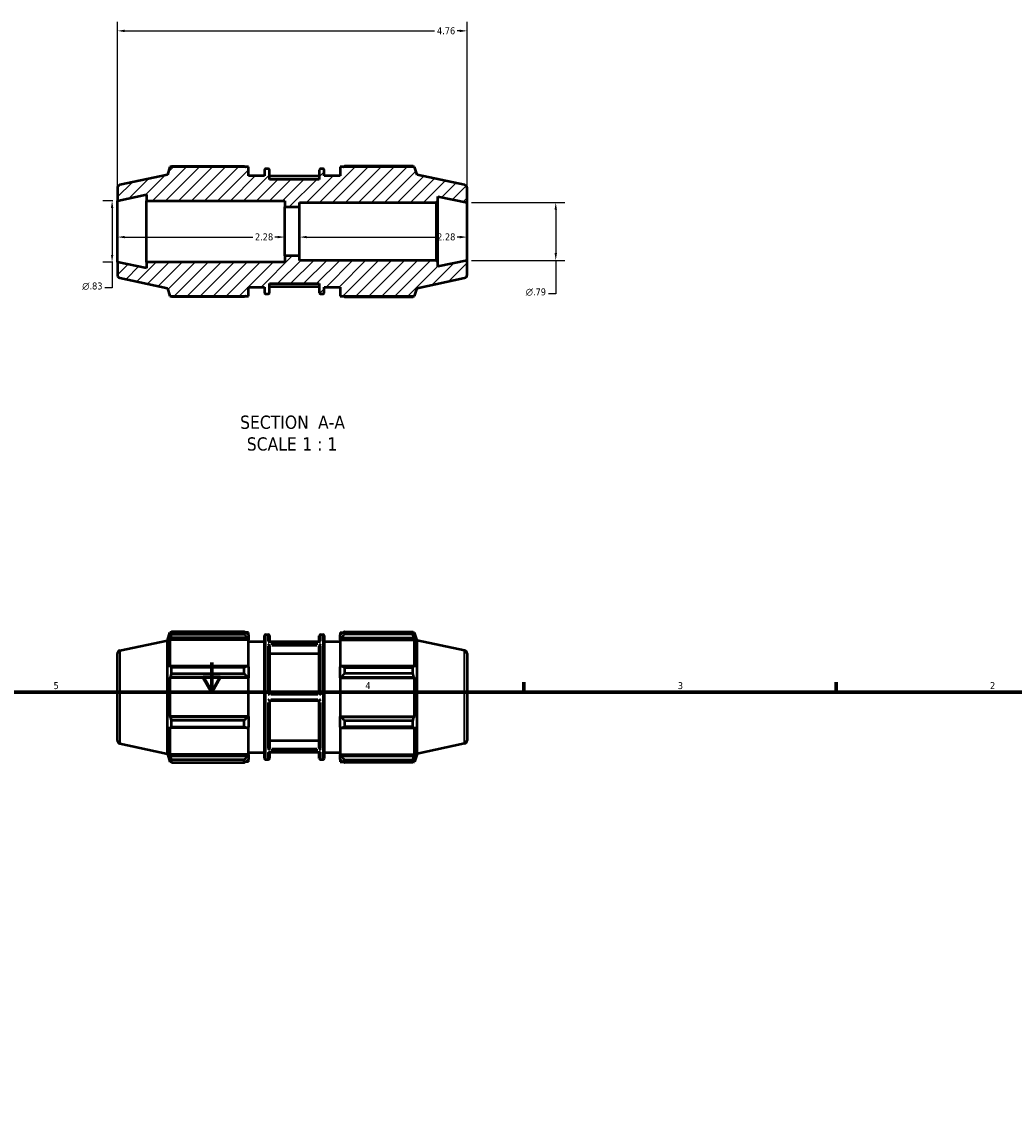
# Model space of a CAD drawing. Header units: inches. Extents: x 0.1 to 41, y 0.6 to 30.1.
# Tile 4 of 5: x 14.4 to 27.9, y 15.4 to 30.1. Entities that reach past the tile are written whole.
import ezdxf

# ---------------------------------------------------------------- set-up
doc = ezdxf.new("R2010")
doc.units = ezdxf.units.IN
doc.header["$MEASUREMENT"] = 0
for name, color, linetype, lineweight in [('Border (ANSI)', 7, 'Continuous', 70), ('Dimension (ANSI)', 7, 'Continuous', 25), ('Hatch (ANSI)', 7, 'Continuous', 18), ('Symbol (ANSI)', 7, 'Continuous', 25), ('Visible (ANSI)', 7, 'Continuous', 50), ('Visible Narrow (ANSI)', 7, 'Continuous', 35)]:
    doc.layers.add(name, color=color, linetype=linetype, lineweight=lineweight)
doc.styles.add('Label Text (ANSI)', font='tahoma.ttf')
doc.styles.add('Note Text (ANSI)', font='tahoma.ttf')
doc.dimstyles.new('Default (ANSI)', dxfattribs={"dimtxt": 0.094488, "dimasz": 0.098425, "dimexe": 0.125, "dimexo": 0.0625, "dimgap": 0.031496, "dimtad": 0, "dimtih": 1, "dimtoh": 1, "dimrnd": 1e-08, "dimzin": 4, "dimdsep": 46, "dimtxsty": 'Note Text (ANSI)', "dimcen": 0.09, "dimdle": 0.393701, "dimclrd": 256, "dimclre": 256, "dimclrt": 5, "dimadec": 0, "dimazin": 1, "dimtfac": 1, "dimtofl": 0, "dimtmove": 0, "dimatfit": 3, "dimfxl": 1, "dimtolj": 1, "dimtzin": 4, "dimlwd": -1, "dimlwe": -1, "dimarcsym": 0})

# ---------------------------------------------------------------- blocks, each defined once
blk = doc.blocks.new('Borders Default Border')
at = {"layer": 'Border (ANSI)'}
for p, q in [((21.25, 21), (21.25, 21.134)), ((25.5, 21), (25.5, 21.134))]:
    blk.add_line(p, q, dxfattribs=at)
at = {"layer": 'Border (ANSI)', "flags": 128}
for points in [[(17, 21.4), (17, 21), (16.885, 21.2), (17.115, 21.2), (17, 21)], [(0.5, 1), (0.5, 21), (33.5, 21), (33.5, 1), (0.5, 1)]]:
    blk.add_lwpolyline(points, dxfattribs=at)
at = {"layer": 'Border (ANSI)', "color": 5, "true_color": 0x0000ff, "char_height": 0.0945, "attachment_point": 7, "style": 'Note Text (ANSI)'}
for s, insert in [('5', (14.847, 21.038)), ('4', (19.092, 21.04)), ('3', (23.346, 21.038)), ('2', (27.596, 21.04))]:
    blk.add_mtext(s, dxfattribs=dict(at, insert=insert))
blk = doc.blocks.new('*D7')
at = {"layer": 'Defpoints', "color": 0, "transparency": 16777216}
for p in [(20.477, 27.662), (20.477, 26.874), (21.684, 26.874)]:
    blk.add_point(p, dxfattribs=at)
at = {"layer": 'Dimension (ANSI)', "transparency": 16777216}
for p, q in [((20.539, 27.662), (21.809, 27.662)), ((21.684, 27.563), (21.684, 26.973)), ((20.539, 26.874), (21.809, 26.874)), ((21.684, 26.874), (21.684, 26.421)), ((21.684, 26.421), (21.586, 26.421))]:
    blk.add_line(p, q, dxfattribs=at)
for points in [[(21.668, 27.563), (21.701, 27.563), (21.684, 27.662)], [(21.668, 26.973), (21.701, 26.973), (21.684, 26.874)]]:
    blk.add_solid(points, dxfattribs=at)
at = {"layer": 'Dimension (ANSI)', "color": 5, "transparency": 16777216, "insert": (21.276, 26.493), "char_height": 0.09449, "attachment_point": 1, "style": 'Note Text (ANSI)'}
blk.add_mtext('\\A1;{\\fAIGDT|b0|i0;\\H0.0945;\\ln}\\fTahoma|b0|i0;\\H0.0945;.79', dxfattribs=at)
blk = doc.blocks.new('*D8')
at = {"layer": 'Defpoints', "color": 0, "transparency": 16777216}
for p in [(20.477, 29.998), (15.717, 27.685), (20.477, 27.662)]:
    blk.add_point(p, dxfattribs=at)
at = {"layer": 'Dimension (ANSI)', "transparency": 16777216}
for p, q in [((15.717, 27.748), (15.717, 30.123)), ((20.477, 27.724), (20.477, 30.123)), ((15.815, 29.998), (20.035, 29.998)), ((20.378, 29.998), (20.344, 29.998))]:
    blk.add_line(p, q, dxfattribs=at)
for points in [[(15.815, 30.014), (15.815, 29.981), (15.717, 29.998)], [(20.378, 30.014), (20.378, 29.981), (20.477, 29.998)]]:
    blk.add_solid(points, dxfattribs=at)
at = {"layer": 'Dimension (ANSI)', "color": 5, "transparency": 16777216, "insert": (20.067, 30.047), "char_height": 0.0945, "attachment_point": 1, "style": 'Note Text (ANSI)'}
blk.add_mtext('\\A1;4.76', dxfattribs=at)
blk = doc.blocks.new('*D9')
at = {"layer": 'Defpoints', "color": 0, "transparency": 16777216}
for p in [(15.717, 27.268), (17.997, 27.268), (17.997, 27.191)]:
    blk.add_point(p, dxfattribs=at)
at = {"layer": 'Dimension (ANSI)', "transparency": 16777216}
for p, q in [((15.815, 27.191), (17.558, 27.191)), ((17.898, 27.191), (17.861, 27.191))]:
    blk.add_line(p, q, dxfattribs=at)
for points in [[(15.815, 27.208), (15.815, 27.175), (15.717, 27.191)], [(17.898, 27.208), (17.898, 27.175), (17.997, 27.191)]]:
    blk.add_solid(points, dxfattribs=at)
at = {"layer": 'Dimension (ANSI)', "color": 5, "transparency": 16777216, "insert": (17.589, 27.241), "char_height": 0.0945, "attachment_point": 1, "style": 'Note Text (ANSI)'}
blk.add_mtext('\\A1;2.28', dxfattribs=at)
blk = doc.blocks.new('*D10')
at = {"layer": 'Defpoints', "color": 0, "transparency": 16777216}
for p in [(18.197, 27.268), (20.477, 27.268), (20.477, 27.191)]:
    blk.add_point(p, dxfattribs=at)
at = {"layer": 'Dimension (ANSI)', "transparency": 16777216}
for p, q in [((18.295, 27.191), (20.038, 27.191)), ((20.378, 27.191), (20.341, 27.191))]:
    blk.add_line(p, q, dxfattribs=at)
for points in [[(18.295, 27.208), (18.295, 27.175), (18.197, 27.191)], [(20.378, 27.208), (20.378, 27.175), (20.477, 27.191)]]:
    blk.add_solid(points, dxfattribs=at)
at = {"layer": 'Dimension (ANSI)', "color": 5, "transparency": 16777216, "insert": (20.069, 27.241), "char_height": 0.0945, "attachment_point": 1, "style": 'Note Text (ANSI)'}
blk.add_mtext('\\A1;2.28', dxfattribs=at)
blk = doc.blocks.new('*D12')
at = {"layer": 'Defpoints', "color": 0, "transparency": 16777216}
for p in [(15.717, 27.685), (15.644, 26.851), (15.717, 26.851)]:
    blk.add_point(p, dxfattribs=at)
at = {"layer": 'Dimension (ANSI)', "transparency": 16777216}
for p, q in [((15.654, 27.685), (15.519, 27.685)), ((15.644, 27.587), (15.644, 26.949)), ((15.654, 26.851), (15.519, 26.851)), ((15.644, 26.851), (15.644, 26.502)), ((15.644, 26.502), (15.546, 26.502))]:
    blk.add_line(p, q, dxfattribs=at)
for points in [[(15.628, 27.587), (15.661, 27.587), (15.644, 27.685)], [(15.628, 26.949), (15.661, 26.949), (15.644, 26.851)]]:
    blk.add_solid(points, dxfattribs=at)
at = {"layer": 'Dimension (ANSI)', "color": 5, "transparency": 16777216, "insert": (15.238, 26.573), "char_height": 0.09449, "attachment_point": 1, "style": 'Note Text (ANSI)'}
blk.add_mtext('\\A1;{\\fAIGDT|b0|i0;\\H0.0945;\\ln}\\fTahoma|b0|i0;\\H0.0945;.83', dxfattribs=at)

msp = doc.modelspace()

# ---------------------------------------------------------------- hatches: boundary and pattern name
at = {"layer": 'Hatch (ANSI)'}
h = msp.add_hatch(dxfattribs=at)
h.set_pattern_fill('ANSI31', color=256, style=0)
edge = h.paths.add_edge_path()
edge.add_ellipse((20.4351, 26.6757), major_axis=(0.0408, 0.0087), ratio=1, start_angle=270, end_angle=348)
edge.add_line((20.4769, 26.6757), (20.4769, 26.8742))
edge.add_line((20.4769, 26.8742), (20.0802, 26.7899))
edge.add_line((20.0802, 26.7899), (20.0802, 26.8491))
edge.add_line((20.0802, 26.8491), (20.0551, 26.8742))
edge.add_line((20.0551, 26.8742), (18.1969, 26.8742))
edge.add_line((18.1969, 26.8742), (18.1969, 26.934))
edge.add_line((18.1969, 26.934), (17.9969, 26.934))
edge.add_line((17.9969, 26.934), (17.9969, 26.8506))
edge.add_line((17.9969, 26.8506), (16.1135, 26.8506))
edge.add_line((16.1135, 26.8506), (16.1135, 26.7662))
edge.add_line((16.1135, 26.7662), (15.7169, 26.8506))
edge.add_line((15.7169, 26.8506), (15.7169, 26.6757))
edge.add_ellipse((15.7586, 26.6757), major_axis=(0, -0.0417), ratio=1, start_angle=270, end_angle=348)
edge.add_line((15.7499, 26.6349), (16.3969, 26.4974))
edge.add_line((16.3969, 26.4974), (16.432, 26.389))
edge.add_line((16.432, 26.389), (17.5007, 26.389))
edge.add_line((17.5007, 26.389), (17.5007, 26.5119))
edge.add_line((17.5007, 26.5119), (17.7172, 26.5119))
edge.add_line((17.7172, 26.5119), (17.7172, 26.4341))
edge.add_ellipse((17.7339, 26.4341), major_axis=(0, -0.0167), ratio=1, start_angle=270, end_angle=360)
edge.add_line((17.7339, 26.4174), (17.7685, 26.4174))
edge.add_ellipse((17.7685, 26.4341), major_axis=(0.0167, 0), ratio=1, start_angle=270, end_angle=360)
edge.add_line((17.7852, 26.4341), (17.7852, 26.5591))
edge.add_line((17.7852, 26.5591), (18.4652, 26.5591))
edge.add_line((18.4652, 26.5591), (18.4652, 26.4341))
edge.add_ellipse((18.4819, 26.4341), major_axis=(0, -0.0167), ratio=1, start_angle=270, end_angle=360)
edge.add_line((18.4819, 26.4174), (18.5165, 26.4174))
edge.add_ellipse((18.5165, 26.4341), major_axis=(0.0167, 0), ratio=1, start_angle=270, end_angle=360)
edge.add_line((18.5332, 26.4341), (18.5332, 26.5119))
edge.add_line((18.5332, 26.5119), (18.7497, 26.5119))
edge.add_line((18.7497, 26.5119), (18.7497, 26.389))
edge.add_line((18.7497, 26.389), (19.7617, 26.389))
edge.add_line((19.7617, 26.389), (19.7969, 26.4974))
edge.add_line((19.7969, 26.4974), (20.4438, 26.6349))
edge = h.paths.add_edge_path()
edge.add_ellipse((20.4351, 27.8601), major_axis=(0, 0.0417), ratio=1, start_angle=270, end_angle=348)
edge.add_line((20.4438, 27.9009), (19.7969, 28.0384))
edge.add_line((19.7969, 28.0384), (19.7617, 28.1467))
edge.add_line((19.7617, 28.1467), (18.7497, 28.1467))
edge.add_line((18.7497, 28.1467), (18.7497, 28.0239))
edge.add_line((18.7497, 28.0239), (18.5332, 28.0239))
edge.add_line((18.5332, 28.0239), (18.5332, 28.1017))
edge.add_ellipse((18.5165, 28.1017), major_axis=(0, 0.0167), ratio=1, start_angle=270, end_angle=360)
edge.add_line((18.5165, 28.1184), (18.4819, 28.1184))
edge.add_ellipse((18.4819, 28.1017), major_axis=(-0.0167, 0), ratio=1, start_angle=270, end_angle=360)
edge.add_line((18.4652, 28.1017), (18.4652, 27.9766))
edge.add_line((18.4652, 27.9766), (17.7852, 27.9766))
edge.add_line((17.7852, 27.9766), (17.7852, 28.1017))
edge.add_ellipse((17.7685, 28.1017), major_axis=(0, 0.0167), ratio=1, start_angle=270, end_angle=360)
edge.add_line((17.7685, 28.1184), (17.7339, 28.1184))
edge.add_ellipse((17.7339, 28.1017), major_axis=(-0.0167, 0), ratio=1, start_angle=270, end_angle=360)
edge.add_line((17.7172, 28.1017), (17.7172, 28.0239))
edge.add_line((17.7172, 28.0239), (17.5007, 28.0239))
edge.add_line((17.5007, 28.0239), (17.5007, 28.1467))
edge.add_line((17.5007, 28.1467), (16.432, 28.1467))
edge.add_line((16.432, 28.1467), (16.3969, 28.0384))
edge.add_line((16.3969, 28.0384), (15.7499, 27.9009))
edge.add_ellipse((15.7586, 27.8601), major_axis=(-0.0408, -0.0087), ratio=1, start_angle=270, end_angle=348)
edge.add_line((15.7169, 27.8601), (15.7169, 27.6852))
edge.add_line((15.7169, 27.6852), (16.1135, 27.7695))
edge.add_line((16.1135, 27.7695), (16.1135, 27.6852))
edge.add_line((16.1135, 27.6852), (17.9969, 27.6852))
edge.add_line((17.9969, 27.6852), (17.9969, 27.6017))
edge.add_line((17.9969, 27.6017), (18.1969, 27.6017))
edge.add_line((18.1969, 27.6017), (18.1969, 27.6616))
edge.add_line((18.1969, 27.6616), (20.0551, 27.6616))
edge.add_line((20.0551, 27.6616), (20.0802, 27.6866))
edge.add_line((20.0802, 27.6866), (20.0802, 27.7459))
edge.add_line((20.0802, 27.7459), (20.4769, 27.6616))
edge.add_line((20.4769, 27.6616), (20.4769, 27.8601))

# ---------------------------------------------------------------- linework, layer by layer
at = {"layer": 'Visible (ANSI)'}
for p, q in [((16.432, 28.1467), (16.3969, 28.0384)), ((17.5007, 28.1467), (16.432, 28.1467)), ((16.4535, 28.1571), (17.444, 28.1571)), ((17.5007, 28.0239), (17.5007, 28.1467)), ((17.7172, 28.1017), (17.7172, 28.0239)), ((17.7685, 28.1184), (17.7339, 28.1184)), ((17.7852, 27.9766), (17.7852, 28.1017)), ((18.4652, 28.1017), (18.4652, 27.9766)), ((18.5165, 28.1184), (18.4819, 28.1184)), ((18.5332, 28.0239), (18.5332, 28.1017)), ((19.7617, 28.1467), (18.7497, 28.1467)), ((18.7497, 28.1467), (18.7497, 28.0239)), ((19.7402, 28.1571), (18.8064, 28.1571)), ((19.7969, 28.0384), (19.7617, 28.1467)), ((16.3969, 28.0384), (15.7499, 27.9009)), ((17.7172, 28.0239), (17.5007, 28.0239)), ((18.4652, 28.0215), (17.7852, 28.0215)), ((18.4652, 27.9766), (17.7852, 27.9766)), ((18.7497, 28.0239), (18.5332, 28.0239)), ((20.4438, 27.9009), (19.7969, 28.0384)), ((15.7169, 27.8601), (15.7169, 27.6852)), ((15.7169, 27.6852), (16.1135, 27.7695)), ((16.1135, 27.7695), (16.1135, 27.6852)), ((20.4769, 27.6616), (20.4769, 27.8601)), ((15.7169, 26.8506), (15.7169, 27.6852)), ((16.1135, 27.6852), (17.9969, 27.6852)), ((16.1135, 26.8506), (16.1135, 27.6852)), ((17.9969, 27.6852), (17.9969, 27.6017)), ((18.1969, 27.6017), (18.1969, 27.6616)), ((18.1969, 27.6616), (20.0551, 27.6616)), ((20.0551, 27.6616), (20.0802, 27.6866)), ((20.0551, 27.6616), (20.0551, 26.8742)), ((20.0802, 27.6866), (20.0802, 27.7459)), ((20.0802, 27.7459), (20.4769, 27.6616)), ((20.0802, 26.8491), (20.0802, 27.6866)), ((20.4769, 26.8742), (20.4769, 27.6616)), ((17.9969, 27.6017), (18.1969, 27.6017)), ((17.9969, 26.934), (17.9969, 27.6017)), ((18.1969, 26.934), (18.1969, 27.6017)), ((18.1969, 26.934), (17.9969, 26.934)), ((17.9969, 26.934), (17.9969, 26.8506)), ((18.1969, 26.8742), (18.1969, 26.934)), ((20.0551, 26.8742), (18.1969, 26.8742)), ((20.0802, 26.8491), (20.0551, 26.8742)), ((20.4769, 26.8742), (20.0802, 26.7899)), ((20.4769, 26.6757), (20.4769, 26.8742)), ((16.1135, 26.7662), (15.7169, 26.8506)), ((15.7169, 26.8506), (15.7169, 26.6757)), ((17.9969, 26.8506), (16.1135, 26.8506)), ((16.1135, 26.8506), (16.1135, 26.7662)), ((20.0802, 26.7899), (20.0802, 26.8491)), ((15.7499, 26.6349), (16.3969, 26.4974)), ((19.7969, 26.4974), (20.4438, 26.6349)), ((16.3969, 26.4974), (16.432, 26.389)), ((17.5007, 26.389), (17.5007, 26.5119)), ((17.5007, 26.5119), (17.7172, 26.5119)), ((17.7172, 26.5119), (17.7172, 26.4341)), ((17.7852, 26.4341), (17.7852, 26.5591)), ((17.7852, 26.5591), (18.4652, 26.5591)), ((18.4652, 26.5143), (17.7852, 26.5143)), ((18.4652, 26.5591), (18.4652, 26.4341)), ((18.5332, 26.4341), (18.5332, 26.5119)), ((18.5332, 26.5119), (18.7497, 26.5119)), ((18.7497, 26.5119), (18.7497, 26.389)), ((19.7617, 26.389), (19.7969, 26.4974)), ((16.432, 26.389), (17.5007, 26.389)), ((17.444, 26.3787), (16.4535, 26.3787)), ((17.7339, 26.4174), (17.7685, 26.4174)), ((18.4819, 26.4174), (18.5165, 26.4174)), ((18.7497, 26.389), (19.7617, 26.389)), ((18.8064, 26.3787), (19.7402, 26.3787)), ((15.7499, 21.5635), (16.3969, 21.701)), ((16.3969, 21.701), (16.432, 21.8094)), ((16.3969, 20.16), (16.3969, 21.701)), ((16.432, 21.8094), (16.432, 21.7687)), ((16.4482, 21.8094), (16.432, 21.8094)), ((16.4413, 21.7957), (16.432, 21.7687)), ((16.432, 21.7101), (16.4413, 21.7352)), ((17.5007, 21.7101), (16.432, 21.7101)), ((16.432, 21.7101), (16.432, 21.3363)), ((17.4818, 21.7352), (16.4413, 21.7352)), ((17.444, 21.8197), (16.4535, 21.8197)), ((16.4535, 21.7855), (16.4535, 21.8197)), ((16.4535, 21.7855), (17.444, 21.7855)), ((17.444, 21.7855), (17.444, 21.8197)), ((17.5007, 21.8094), (17.4605, 21.8094)), ((17.5007, 21.7777), (17.4818, 21.7957)), ((17.4818, 21.7352), (17.5007, 21.7184)), ((17.5007, 21.7777), (17.5007, 21.8094)), ((17.5007, 21.7777), (17.5007, 21.7184)), ((17.5007, 21.7184), (17.5007, 21.7101)), ((17.5007, 21.3407), (17.5007, 21.7101)), ((17.7172, 20.0967), (17.7172, 21.7643)), ((17.7339, 21.781), (17.7685, 21.781)), ((17.7852, 21.7643), (17.7852, 21.6841)), ((18.4652, 21.6841), (18.4652, 21.7643)), ((18.4819, 21.781), (18.5165, 21.781)), ((18.5332, 21.7643), (18.5332, 20.0967)), ((18.7497, 21.8094), (18.7497, 21.7777)), ((18.7497, 21.8094), (18.7899, 21.8094)), ((18.7686, 21.7957), (18.7497, 21.7777)), ((18.7497, 21.7184), (18.7497, 21.7777)), ((18.7497, 21.7184), (18.7686, 21.7352)), ((18.7497, 21.7101), (18.7497, 21.7184)), ((18.7497, 21.7101), (18.7497, 21.3407)), ((18.7497, 21.7101), (19.7617, 21.7101)), ((18.7686, 21.7352), (19.7524, 21.7352)), ((18.8064, 21.8197), (18.8064, 21.7855)), ((18.8064, 21.8197), (19.7402, 21.8197)), ((19.7402, 21.7855), (18.8064, 21.7855)), ((19.7402, 21.7855), (19.7402, 21.8197)), ((19.7455, 21.8094), (19.7617, 21.8094)), ((19.7617, 21.7687), (19.7524, 21.7957)), ((19.7524, 21.7352), (19.7617, 21.7101)), ((19.7617, 21.7687), (19.7617, 21.8094)), ((19.7969, 21.701), (19.7617, 21.8094)), ((19.7617, 21.3363), (19.7617, 21.7101)), ((19.7969, 20.16), (19.7969, 21.701)), ((20.4438, 21.5635), (19.7969, 21.701)), ((17.5007, 21.6865), (17.7172, 21.6865)), ((18.4741, 21.6841), (17.7762, 21.6841)), ((17.7852, 21.6278), (17.7852, 20.9778)), ((18.4652, 20.9778), (18.4652, 21.6278)), ((18.5332, 21.6865), (18.7497, 21.6865)), ((15.7169, 20.3383), (15.7169, 21.5227)), ((18.4652, 21.5193), (17.7852, 21.5193)), ((20.4769, 21.5227), (20.4769, 20.3383)), ((16.4413, 21.3494), (16.432, 21.3363)), ((17.4818, 21.3494), (16.4413, 21.3494)), ((17.444, 21.333), (16.4535, 21.333)), ((16.4535, 21.2505), (16.4535, 21.333)), ((17.444, 21.2505), (17.444, 21.333)), ((17.5007, 21.3407), (17.4818, 21.3494)), ((17.5007, 21.3407), (17.5007, 21.1976)), ((18.7686, 21.3494), (18.7497, 21.3407)), ((18.7497, 21.1976), (18.7497, 21.3407)), ((19.7524, 21.3494), (18.7686, 21.3494)), ((18.8064, 21.333), (18.8064, 21.2505)), ((18.8064, 21.333), (19.7402, 21.333)), ((19.7402, 21.2505), (19.7402, 21.333)), ((19.7617, 21.3363), (19.7524, 21.3494)), ((16.432, 21.1948), (16.4413, 21.2033)), ((17.5007, 21.1948), (16.432, 21.1948)), ((16.432, 21.1948), (16.432, 20.6662)), ((17.4818, 21.2033), (16.4413, 21.2033)), ((16.4535, 21.2505), (17.444, 21.2505)), ((17.4818, 21.2033), (17.5007, 21.1976)), ((17.5007, 21.1976), (17.5007, 21.1948)), ((17.5007, 20.6662), (17.5007, 21.1948)), ((18.7497, 21.1976), (18.7686, 21.2033)), ((18.7497, 21.1948), (18.7497, 21.1976)), ((18.7497, 21.1948), (18.7497, 20.6662)), ((18.7497, 21.1948), (19.7617, 21.1948)), ((18.7686, 21.2033), (19.7524, 21.2033)), ((19.7402, 21.2505), (18.8064, 21.2505)), ((19.7524, 21.2033), (19.7617, 21.1948)), ((19.7617, 20.6662), (19.7617, 21.1948)), ((18.4652, 20.9778), (17.7852, 20.9778)), ((17.7852, 20.8833), (17.7852, 20.2332)), ((17.7852, 20.8833), (18.4652, 20.8833)), ((18.4652, 20.2332), (18.4652, 20.8833)), ((17.5007, 20.6662), (16.432, 20.6662)), ((16.4413, 20.6577), (16.432, 20.6662)), ((17.5007, 20.6662), (17.5007, 20.6634)), ((18.7497, 20.6634), (18.7497, 20.6662)), ((18.7497, 20.6662), (19.7617, 20.6662)), ((19.7617, 20.6662), (19.7524, 20.6577)), ((16.432, 20.5247), (16.4413, 20.5116)), ((16.432, 20.5247), (16.432, 20.151)), ((17.4818, 20.6577), (16.4413, 20.6577)), ((17.444, 20.6105), (16.4535, 20.6105)), ((16.4535, 20.528), (16.4535, 20.6105)), ((16.4535, 20.528), (17.444, 20.528)), ((17.444, 20.528), (17.444, 20.6105)), ((17.5007, 20.6634), (17.4818, 20.6577)), ((17.4818, 20.5116), (17.5007, 20.5203)), ((17.5007, 20.6634), (17.5007, 20.5203)), ((17.5007, 20.151), (17.5007, 20.5203)), ((18.7497, 20.5203), (18.7497, 20.6634)), ((18.7686, 20.6577), (18.7497, 20.6634)), ((18.7497, 20.5203), (18.7497, 20.151)), ((18.7497, 20.5203), (18.7686, 20.5116)), ((19.7524, 20.6577), (18.7686, 20.6577)), ((18.8064, 20.6105), (18.8064, 20.528)), ((18.8064, 20.6105), (19.7402, 20.6105)), ((19.7402, 20.528), (18.8064, 20.528)), ((19.7402, 20.528), (19.7402, 20.6105)), ((19.7524, 20.5116), (19.7617, 20.5247)), ((19.7617, 20.151), (19.7617, 20.5247)), ((17.4818, 20.5116), (16.4413, 20.5116)), ((18.7686, 20.5116), (19.7524, 20.5116)), ((15.7499, 20.2975), (16.3969, 20.16)), ((17.7852, 20.3417), (18.4652, 20.3417)), ((20.4438, 20.2975), (19.7969, 20.16)), ((16.3969, 20.16), (16.432, 20.0517)), ((17.5007, 20.151), (16.432, 20.151)), ((16.4413, 20.1258), (16.432, 20.151)), ((16.432, 20.0923), (16.4413, 20.0653)), ((16.432, 20.0923), (16.432, 20.0517)), ((17.4818, 20.1258), (16.4413, 20.1258)), ((17.444, 20.0755), (16.4535, 20.0755)), ((16.4535, 20.0413), (16.4535, 20.0755)), ((17.444, 20.0413), (17.444, 20.0755)), ((17.5007, 20.1426), (17.4818, 20.1258)), ((17.4818, 20.0653), (17.5007, 20.0833)), ((17.5007, 20.1745), (17.7172, 20.1745)), ((17.5007, 20.151), (17.5007, 20.1426)), ((17.5007, 20.1426), (17.5007, 20.0833)), ((17.5007, 20.0517), (17.5007, 20.0833)), ((17.7339, 20.08), (17.7685, 20.08)), ((18.4741, 20.1769), (17.7762, 20.1769)), ((17.7852, 20.1769), (17.7852, 20.0967)), ((18.4652, 20.0967), (18.4652, 20.1769)), ((18.4819, 20.08), (18.5165, 20.08)), ((18.5332, 20.1745), (18.7497, 20.1745)), ((18.7497, 20.1426), (18.7497, 20.151)), ((18.7497, 20.151), (19.7617, 20.151)), ((18.7497, 20.0833), (18.7497, 20.1426)), ((18.7686, 20.1258), (18.7497, 20.1426)), ((18.7497, 20.0833), (18.7497, 20.0517)), ((18.7497, 20.0833), (18.7686, 20.0653)), ((19.7524, 20.1258), (18.7686, 20.1258)), ((18.8064, 20.0755), (18.8064, 20.0413)), ((18.8064, 20.0755), (19.7402, 20.0755)), ((19.7402, 20.0413), (19.7402, 20.0755)), ((19.7617, 20.151), (19.7524, 20.1258)), ((19.7524, 20.0653), (19.7617, 20.0923)), ((19.7969, 20.16), (19.7617, 20.0517)), ((19.7617, 20.0517), (19.7617, 20.0923)), ((16.4482, 20.0517), (16.432, 20.0517)), ((16.4535, 20.0413), (17.444, 20.0413)), ((17.5007, 20.0517), (17.4605, 20.0517)), ((18.7497, 20.0517), (18.7899, 20.0517)), ((19.7402, 20.0413), (18.8064, 20.0413)), ((19.7455, 20.0517), (19.7617, 20.0517))]:
    msp.add_line(p, q, dxfattribs=at)
for centre, radius, start, end in [((17.7339, 28.1017), 0.0167, 90, 180), ((17.7685, 28.1017), 0.0167, 0, 90), ((18.4819, 28.1017), 0.0167, 90, 180), ((18.5165, 28.1017), 0.0167, 0, 90), ((15.7586, 27.8601), 0.0417, 102, 180), ((20.4351, 27.8601), 0.0417, 0, 78), ((15.7586, 26.6757), 0.0417, 180, 258), ((20.4351, 26.6757), 0.0417, 282, 0), ((17.7339, 26.4341), 0.0167, 180, 270), ((17.7685, 26.4341), 0.0167, 270, 0), ((18.4819, 26.4341), 0.0167, 180, 270), ((18.5165, 26.4341), 0.0167, 270, 0), ((17.7339, 21.7643), 0.0167, 90, 180), ((17.7685, 21.7643), 0.0167, 0, 90), ((18.4819, 21.7643), 0.0167, 90, 180), ((18.5165, 21.7643), 0.0167, 0, 90), ((15.7586, 21.5227), 0.0417, 102, 180), ((20.4351, 21.5227), 0.0417, 0, 78), ((15.7586, 20.3383), 0.0417, 180, 258), ((20.4351, 20.3383), 0.0417, 282, 0), ((17.7339, 20.0967), 0.0167, 180, 270), ((17.7685, 20.0967), 0.0167, 270, 0), ((18.4819, 20.0967), 0.0167, 180, 270), ((18.5165, 20.0967), 0.0167, 270, 0)]:
    msp.add_arc(centre, radius, start, end, dxfattribs=at)
for points, weights in [([(16.4482, 28.1467), (16.4508, 28.1519), (16.4535, 28.1571)], [1.00178831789, 1.00096791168, 1]), ([(17.444, 28.1571), (17.4524, 28.1519), (17.4605, 28.1467)], [1.01829984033, 1.01599897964, 1.01355313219]), ([(18.7899, 28.1467), (18.798, 28.1519), (18.8064, 28.1571)], [1.01307251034, 1.01542366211, 1.01762948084]), ([(19.7455, 28.1467), (19.7429, 28.1519), (19.7402, 28.1571)], [1.00178831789, 1.00096791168, 1]), ([(16.4535, 26.3787), (16.4508, 26.3839), (16.4482, 26.389)], [1, 1.00096791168, 1.00178831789]), ([(17.4605, 26.389), (17.4524, 26.3839), (17.444, 26.3787)], [1.01355313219, 1.01599897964, 1.01829984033]), ([(18.8064, 26.3787), (18.798, 26.3839), (18.7899, 26.389)], [1.01762948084, 1.01542366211, 1.01307251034]), ([(19.7402, 26.3787), (19.7429, 26.3839), (19.7455, 26.389)], [1, 1.00096791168, 1.00178831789]), ([(16.4535, 21.8197), (16.4472, 21.8075), (16.4413, 21.7957)], [1, 1.00227497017, 1.00373507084]), ([(16.4413, 21.7352), (16.4472, 21.7598), (16.4535, 21.7855)], [1.00373507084, 1.00227497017, 1]), ([(17.4818, 21.7957), (17.4637, 21.8075), (17.444, 21.8197)], [1.00673686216, 1.01291536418, 1.01829984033]), ([(17.444, 21.7855), (17.4637, 21.7598), (17.4818, 21.7352)], [1.01829984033, 1.01291536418, 1.00673686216]), ([(18.8064, 21.8197), (18.7867, 21.8075), (18.7686, 21.7957)], [1.01762948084, 1.0124667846, 1.00650796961]), ([(18.7686, 21.7352), (18.7867, 21.7598), (18.8064, 21.7855)], [1.00650796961, 1.0124667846, 1.01762948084]), ([(19.7402, 21.8197), (19.7465, 21.8075), (19.7524, 21.7957)], [1, 1.00227497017, 1.00373507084]), ([(19.7524, 21.7352), (19.7465, 21.7598), (19.7402, 21.7855)], [1.00373507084, 1.00227497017, 1]), ([(16.4535, 21.333), (16.4472, 21.3414), (16.4413, 21.3494)], [1, 1.00227497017, 1.00373507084]), ([(17.4818, 21.3494), (17.4637, 21.3414), (17.444, 21.333)], [1.00673686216, 1.01291536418, 1.01829984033]), ([(18.8064, 21.333), (18.7867, 21.3414), (18.7686, 21.3494)], [1.01762948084, 1.0124667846, 1.00650796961]), ([(19.7402, 21.333), (19.7465, 21.3414), (19.7524, 21.3494)], [1, 1.00227497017, 1.00373507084]), ([(16.4413, 21.2033), (16.4472, 21.2264), (16.4535, 21.2505)], [1.00373507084, 1.00227497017, 1]), ([(17.444, 21.2505), (17.4637, 21.2264), (17.4818, 21.2033)], [1.01829984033, 1.01291536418, 1.00673686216]), ([(18.7686, 21.2033), (18.7867, 21.2264), (18.8064, 21.2505)], [1.00650796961, 1.0124667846, 1.01762948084]), ([(19.7524, 21.2033), (19.7465, 21.2264), (19.7402, 21.2505)], [1.00373507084, 1.00227497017, 1]), ([(16.4535, 20.6105), (16.4472, 20.6346), (16.4413, 20.6577)], [1, 1.00227497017, 1.00373507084]), ([(16.4413, 20.5116), (16.4472, 20.5196), (16.4535, 20.528)], [1.00373507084, 1.00227497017, 1]), ([(17.4818, 20.6577), (17.4637, 20.6346), (17.444, 20.6105)], [1.00673686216, 1.01291536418, 1.01829984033]), ([(17.444, 20.528), (17.4637, 20.5196), (17.4818, 20.5116)], [1.01829984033, 1.01291536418, 1.00673686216]), ([(18.8064, 20.6105), (18.7867, 20.6346), (18.7686, 20.6577)], [1.01762948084, 1.0124667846, 1.00650796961]), ([(18.7686, 20.5116), (18.7867, 20.5196), (18.8064, 20.528)], [1.00650796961, 1.0124667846, 1.01762948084]), ([(19.7402, 20.6105), (19.7465, 20.6346), (19.7524, 20.6577)], [1, 1.00227497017, 1.00373507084]), ([(19.7524, 20.5116), (19.7465, 20.5196), (19.7402, 20.528)], [1.00373507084, 1.00227497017, 1]), ([(16.4535, 20.0755), (16.4472, 20.1012), (16.4413, 20.1258)], [1, 1.00227497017, 1.00373507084]), ([(17.4818, 20.1258), (17.4637, 20.1012), (17.444, 20.0755)], [1.00673686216, 1.01291536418, 1.01829984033]), ([(18.8064, 20.0755), (18.7867, 20.1012), (18.7686, 20.1258)], [1.01762948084, 1.0124667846, 1.00650796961]), ([(19.7402, 20.0755), (19.7465, 20.1012), (19.7524, 20.1258)], [1, 1.00227497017, 1.00373507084]), ([(16.4413, 20.0653), (16.4472, 20.0536), (16.4535, 20.0413)], [1.00373507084, 1.00227497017, 1]), ([(17.444, 20.0413), (17.4637, 20.0536), (17.4818, 20.0653)], [1.01829984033, 1.01291536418, 1.00673686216]), ([(18.7686, 20.0653), (18.7867, 20.0536), (18.8064, 20.0413)], [1.00650796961, 1.0124667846, 1.01762948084]), ([(19.7524, 20.0653), (19.7465, 20.0536), (19.7402, 20.0413)], [1.00373507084, 1.00227497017, 1])]:
    msp.add_rational_spline(points, weights, degree=2, dxfattribs=at)
for points, knots in [([(17.7762, 21.6841), (17.7754, 21.6841), (17.7746, 21.684), (17.7721, 21.6836), (17.7703, 21.683), (17.7686, 21.6822), (17.7685, 21.6822), (17.7685, 21.6821)], [0.156238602, 0.156238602, 0.156238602, 0.156238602, 0.167693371, 0.167693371, 0.190631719, 0.190631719, 0.191138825, 0.191138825, 0.191138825, 0.191138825]), ([(17.7685, 21.651), (17.7685, 21.651), (17.7686, 21.6509), (17.7703, 21.65), (17.7721, 21.6488), (17.7754, 21.6461), (17.7769, 21.6446), (17.7799, 21.6411), (17.7813, 21.6391), (17.7833, 21.6354), (17.7841, 21.6338), (17.7849, 21.6309), (17.7851, 21.6296), (17.7852, 21.6285)], [-0.000413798, -0.000413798, -0.000413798, -0.000413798, 0, 0, 0.018717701, 0.018717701, 0.0365655, 0.0365655, 0.055078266, 0.055078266, 0.068933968, 0.068933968, 0.079258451, 0.079258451, 0.079258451, 0.079258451]), ([(18.4819, 21.651), (18.4819, 21.651), (18.4818, 21.6509), (18.4796, 21.6497), (18.4774, 21.6482), (18.4735, 21.6446), (18.4717, 21.6427), (18.4691, 21.639), (18.468, 21.6374), (18.4664, 21.634), (18.4658, 21.6323), (18.4654, 21.6299), (18.4653, 21.6292), (18.4652, 21.6285)], [-0.088778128, -0.088778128, -0.088778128, -0.088778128, -0.088422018, -0.088422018, -0.064916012, -0.064916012, -0.044554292, -0.044554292, -0.029868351, -0.029868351, -0.01619237, -0.01619237, -0.009887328, -0.009887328, -0.009887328, -0.009887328]), ([(18.4741, 21.6841), (18.475, 21.6841), (18.476, 21.684), (18.4785, 21.6835), (18.4802, 21.683), (18.4818, 21.6822), (18.4819, 21.6822), (18.4819, 21.6821)], [-0.028185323, -0.028185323, -0.028185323, -0.028185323, -0.017901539, -0.017901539, 0, 0, 0.000293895, 0.000293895, 0.000293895, 0.000293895]), ([(17.7852, 20.9778), (17.7851, 20.9778), (17.7849, 20.9776), (17.7841, 20.9769), (17.7833, 20.9762), (17.7813, 20.9743), (17.7799, 20.973), (17.7769, 20.9701), (17.7754, 20.9685), (17.7721, 20.9653), (17.7703, 20.9635), (17.7686, 20.9617), (17.7685, 20.9617), (17.7685, 20.9617)], [0.093501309, 0.093501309, 0.093501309, 0.093501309, 0.106153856, 0.106153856, 0.123133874, 0.123133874, 0.145821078, 0.145821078, 0.167693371, 0.167693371, 0.190631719, 0.190631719, 0.191138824, 0.191138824, 0.191138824, 0.191138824]), ([(18.4652, 20.9778), (18.4653, 20.9778), (18.4656, 20.9775), (18.4667, 20.9766), (18.4674, 20.9759), (18.4694, 20.974), (18.4708, 20.9727), (18.4737, 20.9699), (18.4753, 20.9683), (18.4785, 20.965), (18.4802, 20.9634), (18.4818, 20.9617), (18.4819, 20.9617), (18.4819, 20.9617)], [-0.079411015, -0.079411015, -0.079411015, -0.079411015, -0.06664244, -0.06664244, -0.053377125, -0.053377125, -0.035913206, -0.035913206, -0.017770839, -0.017770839, 0, 0, 0.000237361, 0.000237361, 0.000237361, 0.000237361]), ([(17.7685, 20.8993), (17.7685, 20.8993), (17.7686, 20.8993), (17.7703, 20.8975), (17.7721, 20.8957), (17.7754, 20.8925), (17.7769, 20.8909), (17.7799, 20.888), (17.7813, 20.8867), (17.7833, 20.8848), (17.7841, 20.8841), (17.7849, 20.8834), (17.7851, 20.8833), (17.7852, 20.8833)], [-0.000413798, -0.000413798, -0.000413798, -0.000413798, 0, 0, 0.018717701, 0.018717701, 0.0365655, 0.0365655, 0.055078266, 0.055078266, 0.068933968, 0.068933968, 0.079258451, 0.079258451, 0.079258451, 0.079258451]), ([(18.4819, 20.8993), (18.4819, 20.8993), (18.4818, 20.8993), (18.4802, 20.8976), (18.4785, 20.896), (18.4753, 20.8927), (18.4737, 20.8911), (18.4708, 20.8883), (18.4694, 20.887), (18.4674, 20.8851), (18.4667, 20.8844), (18.4656, 20.8835), (18.4653, 20.8833), (18.4652, 20.8833)], [-0.07895646, -0.07895646, -0.07895646, -0.07895646, -0.078721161, -0.078721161, -0.0611047, -0.0611047, -0.043119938, -0.043119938, -0.02580773, -0.02580773, -0.012657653, -0.012657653, 0, 0, 0, 0]), ([(17.7852, 20.2325), (17.7851, 20.2314), (17.7849, 20.2301), (17.7841, 20.2272), (17.7833, 20.2256), (17.7813, 20.2219), (17.7799, 20.2199), (17.7769, 20.2164), (17.7754, 20.2149), (17.7721, 20.2122), (17.7703, 20.211), (17.7686, 20.2101), (17.7685, 20.21), (17.7685, 20.21)], [0.093501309, 0.093501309, 0.093501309, 0.093501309, 0.106153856, 0.106153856, 0.123133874, 0.123133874, 0.145821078, 0.145821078, 0.167693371, 0.167693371, 0.190631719, 0.190631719, 0.191138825, 0.191138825, 0.191138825, 0.191138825]), ([(18.4652, 20.2325), (18.4653, 20.2318), (18.4654, 20.2311), (18.4658, 20.2287), (18.4664, 20.227), (18.468, 20.2236), (18.4691, 20.222), (18.4717, 20.2183), (18.4735, 20.2164), (18.4774, 20.2128), (18.4796, 20.2113), (18.4818, 20.2101), (18.4819, 20.21), (18.4819, 20.21)], [-0.079314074, -0.079314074, -0.079314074, -0.079314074, -0.072946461, -0.072946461, -0.059134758, -0.059134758, -0.044303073, -0.044303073, -0.023739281, -0.023739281, 0, 0, 0.000359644, 0.000359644, 0.000359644, 0.000359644]), ([(17.7685, 20.1789), (17.7685, 20.1788), (17.7686, 20.1788), (17.7703, 20.178), (17.7721, 20.1774), (17.7746, 20.177), (17.7754, 20.1769), (17.7762, 20.1769)], [-0.000413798, -0.000413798, -0.000413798, -0.000413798, 0, 0, 0.018717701, 0.018717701, 0.028064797, 0.028064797, 0.028064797, 0.028064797]), ([(18.4819, 20.1789), (18.4819, 20.1788), (18.4818, 20.1788), (18.4802, 20.178), (18.4785, 20.1775), (18.476, 20.177), (18.475, 20.1769), (18.4741, 20.1769)], [-0.078939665, -0.078939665, -0.078939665, -0.078939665, -0.078648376, -0.078648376, -0.060905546, -0.060905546, -0.050712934, -0.050712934, -0.050712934, -0.050712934])]:
    msp.add_open_spline(points, degree=3, knots=knots, dxfattribs=at)
for points in [[(17.7852, 21.6285), (17.7852, 21.6283), (17.7852, 21.628), (17.7852, 21.6278)], [(18.4652, 21.6285), (18.4652, 21.6283), (18.4652, 21.628), (18.4652, 21.6278)], [(17.7852, 20.2332), (17.7852, 20.233), (17.7852, 20.2327), (17.7852, 20.2325)], [(18.4652, 20.2332), (18.4652, 20.233), (18.4652, 20.2327), (18.4652, 20.2325)]]:
    msp.add_open_spline(points, degree=3, dxfattribs=at)
at = {"layer": 'Visible Narrow (ANSI)'}
for p, q in [((17.7339, 21.7705), (17.7339, 20.0905)), ((17.7685, 21.6916), (17.7685, 21.7807)), ((18.4819, 21.7807), (18.4819, 21.6916)), ((18.5165, 20.0905), (18.5165, 21.7705)), ((15.7499, 21.5557), (15.7499, 20.3053)), ((17.7685, 21.003), (17.7685, 21.6281)), ((18.4462, 21.6821), (17.8042, 21.6821)), ((18.4462, 21.651), (17.8042, 21.651)), ((18.4312, 21.6285), (17.8192, 21.6285)), ((18.4819, 21.6281), (18.4819, 21.003)), ((20.4438, 20.3053), (20.4438, 21.5557)), ((18.4462, 20.9617), (17.8042, 20.9617)), ((17.7685, 20.2329), (17.7685, 20.858)), ((18.4462, 20.8993), (17.8042, 20.8993)), ((18.4819, 20.858), (18.4819, 20.2329)), ((17.8192, 20.2325), (18.4312, 20.2325)), ((17.7685, 20.0803), (17.7685, 20.1694)), ((18.4462, 20.21), (17.8042, 20.21)), ((18.4462, 20.1789), (17.8042, 20.1789)), ((18.4819, 20.1694), (18.4819, 20.0803))]:
    msp.add_line(p, q, dxfattribs=at)

# ---------------------------------------------------------------- block references
msp.add_blockref('Borders Default Border', (0, 0))

# ---------------------------------------------------------------- texts
at = {"layer": 'Symbol (ANSI)', "char_height": 0.18, "attachment_point": 7, "style": 'Label Text (ANSI)'}
for s, insert in [('SECTION', (17.3867, 24.5784)), (' A-A', (18.3802, 24.5822)), ('SCALE', (17.478, 24.2826)), (' 1 : 1', (18.1658, 24.2858))]:
    msp.add_mtext(s, dxfattribs=dict(at, insert=insert))

# ---------------------------------------------------------------- dimensions: what is measured, and where the dimension line sits
at = {"layer": 'Dimension (ANSI)'}
for base, p1, p2, override, picture, middle in [((20.4769, 29.9977), (15.7169, 27.6852), (20.4769, 27.6616), {"dimgap": 0.031496, "dimtih": 0, "dimtoh": 0, "dimdec": 2, "dimtol": 0, "dimlim": 0, "dimtp": 0, "dimtm": 0, "dimtdec": 2, "dimatfit": 1}, '*D8', (20.1894, 29.9977)), ((17.9969, 27.1913), (15.7169, 27.2679), (17.9969, 27.2679), {"dimgap": 0.031496, "dimtih": 0, "dimtoh": 0, "dimdec": 2, "dimse1": 1, "dimse2": 1, "dimtol": 0, "dimlim": 0, "dimtp": 0, "dimtm": 0, "dimtdec": 2, "dimatfit": 1}, '*D9', (17.7094, 27.1913)), ((20.4769, 27.1913), (18.1969, 27.2679), (20.4769, 27.2679), {"dimgap": 0.031496, "dimtih": 0, "dimtoh": 0, "dimdec": 2, "dimse1": 1, "dimse2": 1, "dimtol": 0, "dimlim": 0, "dimtp": 0, "dimtm": 0, "dimtdec": 2, "dimatfit": 1}, '*D10', (20.1894, 27.1913))]:
    dim = msp.add_linear_dim(base=base, p1=p1, p2=p2, angle=180, dimstyle='Default (ANSI)', override=override, dxfattribs=at)
    dim.commit()
    dim.dimension.update_dxf_attribs({"geometry": picture, "text_midpoint": middle, "dimtype": 160})
for base, p1, p2, picture, middle in [((15.6443, 26.8506), (15.7169, 27.6852), (15.7169, 26.8506), '*D12', (15.3763, 26.5021)), ((21.6841, 26.8742), (20.4769, 27.6616), (20.4769, 26.8742), '*D7', (21.4153, 26.4214))]:
    dim = msp.add_linear_dim(base=base, p1=p1, p2=p2, angle=90, text='{\\fAIGDT|b0|i0;\\H0.0945;\\ln}\\fTahoma|b0|i0;\\H0.0945;<>', dimstyle='Default (ANSI)', override={"dimgap": 0.031496, "dimdec": 2, "dimtol": 0, "dimlim": 0, "dimtp": 0, "dimtm": 0, "dimtdec": 2, "dimatfit": 2}, dxfattribs=at)
    dim.commit()
    dim.dimension.update_dxf_attribs({"geometry": picture, "text_midpoint": middle, "dimtype": 160})

doc.saveas('drawing.dxf')
